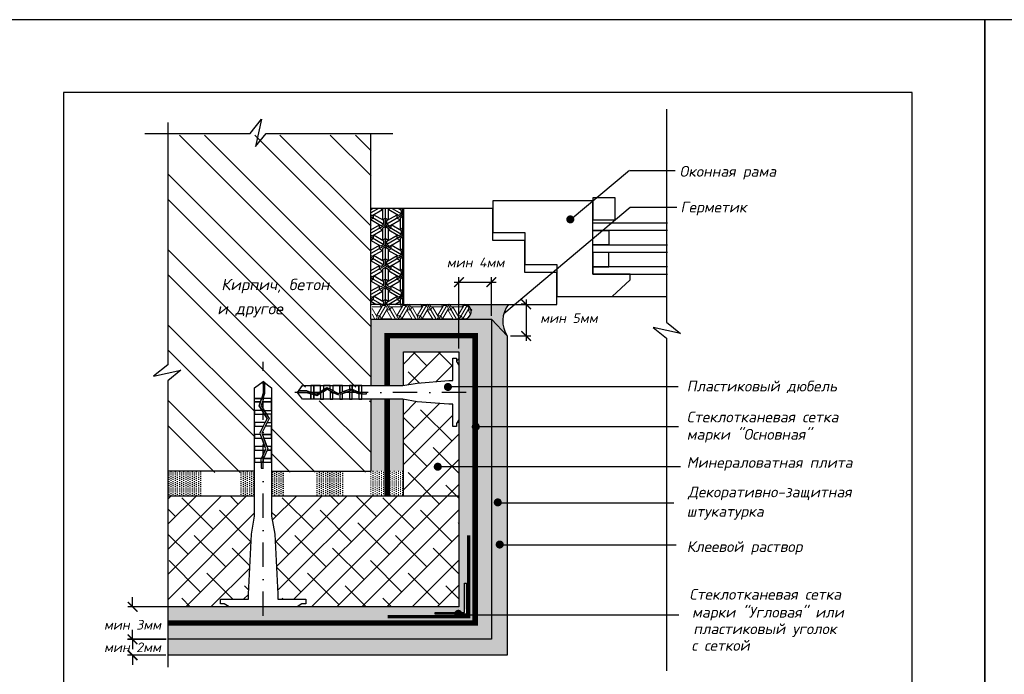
# Model space of a CAD drawing. Header units: inches. Extents: x 47 to 4151, y -1120 to 1902.
# Tile 24 of 93: x 903 to 1106, y 430 to 565. Entities that reach past the tile are written whole.
import ezdxf

# ---------------------------------------------------------------- set-up
doc = ezdxf.new("R2010")
doc.units = ezdxf.units.IN
doc.header["$LTSCALE"] = 10
doc.header["$MEASUREMENT"] = 0
doc.linetypes.add('DASHDOT', pattern=[1, 0.5, -0.25, 0, -0.25])
doc.linetypes.add('HIDDEN', pattern=[0.375, 0.25, -0.125])
doc.layers.add('dim', color=160, linetype='Continuous', lineweight=15)
doc.layers.add('Layer1', color=108, linetype='Continuous', lineweight=30)
for name, color, linetype in [('DUBEL', 142, 'Continuous'), ('hatch', 240, 'Continuous'), ('ndp', 242, 'Continuous'), ('ramka', 248, 'Continuous'), ('wind', 82, 'Continuous')]:
    doc.layers.add(name, color=color, linetype=linetype)
doc.layers.add('list', color=5, linetype='Continuous', plot=False)
doc.styles.add('style2', font='romans.shx', dxfattribs={"oblique": 12})
doc.dimstyles.new('1', dxfattribs={"dimtxt": 2, "dimasz": 2, "dimexe": 1, "dimexo": 0.7, "dimgap": 2, "dimtad": 0, "dimtih": 1, "dimtoh": 1, "dimdec": 4, "dimzin": 0, "dimdsep": 46, "dimtxsty": 'style2', "dimblk": 'ARCHTICK', "dimcen": 1.5, "dimdle": 1, "dimadec": 0, "dimazin": 0, "dimtfac": 1, "dimtdec": 4, "dimtofl": 0, "dimtmove": 0, "dimatfit": 2, "dimldrblk": 'DOTSMALL', "dimfxl": 1, "dimtolj": 1, "dimtzin": 0, "dimarcsym": 0})

# ---------------------------------------------------------------- blocks, each defined once
blk = doc.blocks.new('_ArchTick')
at = {"layer": 'DUBEL', "color": 0, "const_width": 0.15}
blk.add_lwpolyline([(-0.5, -0.5), (0.5, 0.5)], dxfattribs=at)
blk = doc.blocks.new('*D185')
at = {"layer": 'Defpoints', "color": 0}
for p in [(1000.11, 510.5), (1000.11, 502.84), (993.41, 496.14)]:
    blk.add_point(p, dxfattribs=at)
at = {"layer": 'dim', "color": 0, "lineweight": -2}
for p, q in [((992.41, 510.5), (1001.11, 510.5)), ((993.41, 496.84), (993.41, 511.5)), ((1000.11, 503.54), (1000.11, 511.5))]:
    blk.add_line(p, q, dxfattribs=at)
at = {"layer": 'dim', "color": 0, "lineweight": -2, "xscale": 2, "yscale": 2, "zscale": 2, "rotation": 180}
blk.add_blockref('_ArchTick', (993.41, 510.5), dxfattribs=at)
at = {"layer": 'dim', "color": 0, "lineweight": -2, "xscale": 2, "yscale": 2, "zscale": 2}
blk.add_blockref('_ArchTick', (1000.11, 510.5), dxfattribs=at)
at = {"layer": 'dim', "color": 0, "insert": (996.84, 514.55), "char_height": 2, "attachment_point": 5, "style": 'style2'}
blk.add_mtext('\\A1;{\\fRomanS|b0|i0|c204|p2;мин 4мм}', dxfattribs=at)
blk = doc.blocks.new('_DotSmall')
at = {"layer": 'DUBEL', "color": 0, "const_width": 0.5}
blk.add_lwpolyline([(-0.0625, 0, 1), (0.0625, 0, 1)], format="xyb", close=True, dxfattribs=at)
blk = doc.blocks.new('*D186')
at = {"layer": 'Defpoints', "color": 0}
for p in [(1007.88, 505.93), (1003.37, 499.42), (1007.27, 499.42)]:
    blk.add_point(p, dxfattribs=at)
at = {"layer": 'dim', "color": 0, "lineweight": -2}
for p, q in [((1007.18, 505.93), (1006.27, 505.93)), ((1007.27, 506.93), (1007.27, 498.42)), ((1004.07, 499.42), (1008.27, 499.42))]:
    blk.add_line(p, q, dxfattribs=at)
at = {"layer": 'dim', "color": 0, "lineweight": -2, "xscale": 2, "yscale": 2, "zscale": 2}
for p, rotation in [((1007.27, 505.93), 90), ((1007.27, 499.42), 270)]:
    blk.add_blockref('_ArchTick', p, dxfattribs=dict(at, rotation=rotation))
at = {"layer": 'dim', "color": 0, "insert": (1016.09, 503.09), "char_height": 2, "attachment_point": 5, "style": 'style2'}
blk.add_mtext('\\A1;{\\fRomanS|b0|i0|c204|p2;мин 5мм}', dxfattribs=at)
blk = doc.blocks.new('*D187')
at = {"layer": 'Defpoints', "color": 0}
for p in [(926.12, 443.57), (934.3, 443.57), (933.75, 436.87)]:
    blk.add_point(p, dxfattribs=at)
at = {"layer": 'dim', "color": 0, "lineweight": -2}
for p, q in [((926.12, 443.57), (926.12, 445.57)), ((933.6, 443.57), (925.12, 443.57)), ((933.05, 436.87), (925.12, 436.87)), ((926.12, 436.87), (926.12, 434.87))]:
    blk.add_line(p, q, dxfattribs=at)
at = {"layer": 'dim', "color": 0, "lineweight": -2, "xscale": 2, "yscale": 2, "zscale": 2}
for p, rotation in [((926.12, 443.57), 270), ((926.12, 436.87), 90)]:
    blk.add_blockref('_ArchTick', p, dxfattribs=dict(at, rotation=rotation))
at = {"layer": 'dim', "color": 0, "insert": (926.12, 439.87), "char_height": 2, "attachment_point": 5, "style": 'style2'}
blk.add_mtext('\\A1;{\\fRomanS|b0|i0|c204|p2;мин }3{\\fRomanS|b0|i0|c204|p2;мм}', dxfattribs=at)
blk = doc.blocks.new('*D188')
at = {"layer": 'Defpoints', "color": 0}
for p in [(933.77, 436.86), (926.11, 433.6), (933.66, 433.6)]:
    blk.add_point(p, dxfattribs=at)
at = {"layer": 'dim', "color": 0, "lineweight": -2}
for p, q in [((926.11, 436.86), (926.11, 438.86)), ((933.07, 436.86), (925.11, 436.86)), ((932.96, 433.6), (925.11, 433.6)), ((926.11, 433.6), (926.11, 431.6))]:
    blk.add_line(p, q, dxfattribs=at)
at = {"layer": 'dim', "color": 0, "lineweight": -2, "xscale": 2, "yscale": 2, "zscale": 2}
for p, rotation in [((926.11, 436.86), 270), ((926.11, 433.6), 90)]:
    blk.add_blockref('_ArchTick', p, dxfattribs=dict(at, rotation=rotation))
at = {"layer": 'dim', "color": 0, "insert": (926.11, 435.23), "char_height": 2, "attachment_point": 5, "style": 'style2'}
blk.add_mtext('\\A1;{\\fRomanS|b0|i0|c204|p2;мин 2мм}', dxfattribs=at)

msp = doc.modelspace()

# ---------------------------------------------------------------- hatches: boundary and pattern name
at = {"layer": 'dim'}
h = msp.add_hatch(dxfattribs=at)
h.set_pattern_fill('ESCHER', color=1, scale=3.5, style=0)
h.set_pattern_definition([(60, (1.994, -1010.7735), (-4.2, -9e-10), [3.85, -0.35]), (180, (1.994, -1010.7735), (2.1, -3.637307), [3.85, -0.35]), (300, (1.994, -1010.7735), (4.2, -9e-10), [3.85, -0.35]), (60, (2.344, -1010.7735), (-4.2, -9e-10), [0.7, -3.5]), (300, (2.344, -1010.7735), (4.2, -9e-10), [0.7, -3.5]), (60, (1.819, -1010.4704), (-4.2, -9e-10), [0.7, -3.5]), (180, (1.819, -1010.4704), (2.1, -3.637307), [0.7, -3.5]), (300, (1.819, -1011.0767), (4.2, -9e-10), [0.7, -3.5]), (180, (1.819, -1011.0767), (2.1, -3.637307), [0.7, -3.5]), (60, (0.594, -1010.7735), (-4.2, -9e-10), [0.7, -3.5]), (300, (0.594, -1010.7735), (4.2, -9e-10), [0.7, -3.5]), (60, (2.694, -1011.986), (-4.2, -9e-10), [0.7, -3.5]), (180, (2.694, -1011.986), (2.1, -3.637307), [0.7, -3.5]), (300, (2.694, -1009.561), (4.2, -9e-10), [0.7, -3.5]), (180, (2.694, -1009.561), (2.1, -3.637307), [0.7, -3.5]), (0, (2.694, -1010.1673), (-2.1, 3.637307), [2.45, -1.75]), (0, (2.694, -1011.3798), (-2.1, 3.637307), [2.45, -1.75]), (120, (2.169, -1009.8642), (-4.2, 9e-10), [2.45, -1.75]), (120, (1.119, -1010.4704), (-4.2, 9e-10), [2.45, -1.75]), (240, (1.119, -1011.0767), (2.1, -3.637307), [2.45, -1.75]), (240, (2.169, -1011.683), (2.1, -3.637307), [2.45, -1.75])])
h.paths.add_polyline_path([(996.086946, 504.849394, 0.1245542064), (995.700403, 505.50631), (994.774877, 505.941237), (975.509573, 505.945424), (975.509573, 502.860645), (994.570266, 502.860645), (995.662446, 503.320815), (996.086946, 504.322739)])
at = {"layer": 'hatch'}
h = msp.add_hatch(dxfattribs=at)
h.set_pattern_fill('ANSI32', color=1, scale=29.327494, angle=270, style=0)
h.set_pattern_definition([(315, (211.128, -4.746), (7.77663, 7.77663), []), (315, (211.128, -9.931), (7.77663, 7.77663), [])])
h.paths.add_polyline_path([(975.291776, 540.807615), (933.396699, 540.807615), (933.396699, 493.125554), (930.457711, 490.809283), (936.120231, 492.047431), (933.396699, 489.809243), (933.396699, 471.275064), (951.300957, 471.275064), (951.300957, 473.073958), (951.300957, 473.809229), (951.300957, 475.552993), (951.300957, 476.288263), (951.300957, 478.032027), (951.300957, 478.767298), (951.300957, 480.511062), (951.300957, 481.246332), (951.300957, 482.990097), (951.300957, 483.725367), (951.300957, 485.469131), (951.300957, 486.204401), (951.300957, 488.39991), (953.058729, 489.66688), (953.431856, 489.397937), (954.816502, 488.39991), (954.816502, 486.204401), (954.816502, 483.725367), (954.816502, 482.990097), (954.816502, 481.246332), (954.816502, 480.511062), (954.816502, 478.032027), (954.816502, 476.288263), (954.816502, 473.809229), (954.816502, 473.073958), (954.816502, 471.314923), (975.291776, 471.314923), (975.291776, 486.034372), (973.419382, 486.034372), (972.831166, 486.034372), (971.436155, 486.034372), (970.847939, 486.034372), (969.452927, 486.034372), (968.864711, 486.034372), (967.469699, 486.034372), (966.881483, 486.034372), (965.486472, 486.034372), (964.898256, 486.034372), (963.503244, 486.034372), (962.915028, 486.034372), (961.158621, 486.034372), (960.145045, 487.440591), (960.360199, 487.739091), (961.158621, 488.846809), (962.915028, 488.846809), (964.898256, 488.846809), (965.486472, 488.846809), (966.881483, 488.846809), (967.469699, 488.846809), (969.452927, 488.846809), (970.847939, 488.846809), (972.831166, 488.846809), (973.419382, 488.846809), (975.291776, 488.846809), (975.291776, 502.513785)])
h.paths.add_polyline_path([(943.148534, 502.621203), (960.186412, 502.371853), (960.934462, 505.891153), (943.896584, 506.140503)], flags=24)
h.paths.add_polyline_path([(943.727179, 507.444389), (972.551916, 507.111922), (973.549316, 511.804321), (944.724579, 512.136788)], flags=24)
h = msp.add_hatch(dxfattribs=at)
h.set_pattern_fill('ESCHER', color=256, scale=3.5, angle=-90, style=0)
h.set_pattern_definition([(330, (1720.2478, 2181.3023), (-9e-10, 4.2), [3.85, -0.35]), (90, (1720.2478, 2181.3023), (-3.637307, -2.1), [3.85, -0.35]), (210, (1720.2478, 2181.3023), (-9e-10, -4.2), [3.85, -0.35]), (330, (1720.2478, 2180.9523), (-9e-10, 4.2), [0.7, -3.5]), (210, (1720.2478, 2180.9523), (-9e-10, -4.2), [0.7, -3.5]), (330, (1720.551, 2181.4773), (-9e-10, 4.2), [0.7, -3.5]), (90, (1720.551, 2181.4773), (-3.637307, -2.1), [0.7, -3.5]), (210, (1719.9447, 2181.4773), (-9e-10, -4.2), [0.7, -3.5]), (90, (1719.9447, 2181.4773), (-3.637307, -2.1), [0.7, -3.5]), (330, (1720.2478, 2182.7023), (-9e-10, 4.2), [0.7, -3.5]), (210, (1720.2478, 2182.7023), (-9e-10, -4.2), [0.7, -3.5]), (330, (1719.0354, 2180.6023), (-9e-10, 4.2), [0.7, -3.5]), (90, (1719.0354, 2180.6023), (-3.637307, -2.1), [0.7, -3.5]), (210, (1721.4602, 2180.6023), (-9e-10, -4.2), [0.7, -3.5]), (90, (1721.4602, 2180.6023), (-3.637307, -2.1), [0.7, -3.5]), (270, (1720.854, 2180.6023), (3.637307, 2.1), [2.45, -1.75]), (270, (1719.6416, 2180.6023), (3.637307, 2.1), [2.45, -1.75]), (30, (1721.157, 2181.1273), (9e-10, 4.2), [2.45, -1.75]), (30, (1720.551, 2182.1773), (9e-10, 4.2), [2.45, -1.75]), (150, (1719.9447, 2182.1773), (-3.637307, -2.1), [2.45, -1.75]), (150, (1719.3385, 2181.1273), (-3.637307, -2.1), [2.45, -1.75])])
h.paths.add_polyline_path([(975.268606, 505.927376), (981.966804, 505.927376), (981.966804, 525.682184), (975.268606, 525.682184)])
msp.add_hatch(color=256, dxfattribs=at).paths.add_polyline_path([(994.616372, 505.927376, -0.9112596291), (994.379958, 502.842597), (1000.111602, 502.842597), (1003.372149, 499.41528, -0.3259064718), (1003.638217, 505.927376)])
h = msp.add_hatch(dxfattribs=at)
h.set_pattern_fill('AR-CONC', color=256, scale=0.293275, angle=90, style=0)
h.set_pattern_definition([(220, (249.5465, 1729.1886), (0.1840363, -2.1035444), [0.2199562, -2.4195183]), (275, (249.5465, 1729.1886), (-2.205991, 0.406923), [0.175965, -1.9356146]), (169.5486, (249.5618, 1729.0133), (-2.0219534, -1.696623), [0.186934, -2.056274]), (223.8158, (248.96, 1729.1886), (0.485426, -3.1299506), [0.329934, -3.6292774]), (173.3644, (249.0004, 1728.9278), (-2.8568436, -2.7411315), [0.280401, -3.084411]), (278.8158, (248.96, 1729.1886), (-2.856846, -2.741129), [0.2639474, -2.903422]), (249, (249.1065, 1728.8954), (1.1807803, -1.7505788), [0.2199562, -2.4195183]), (304, (249.1065, 1728.8954), (-2.1266834, -0.713583), [0.175965, -1.9356146]), (198.5486, (249.205, 1728.7495), (-0.945901, -2.4641624), [0.186934, -2.056274]), (232.5, (249.54645, 1729.1886), (-0.97629425, -0.0356618), [0, -1.9121526, 0, -1.9649421, 0, -1.9429465]), (262.5, (249.5465, 1729.1886), (-1.1567107, -0.771517), [0, -1.1203103, 0, -1.8681614, 0, -0.7405192]), (302.5, (249.54645, 1729.8426), (0.0661478, -1.56556743), [0, -0.7331874, 0, -2.2875445, 0, -3.0353956]), (312.5, (249.5465, 1730.1359), (-0.2935828, -1.7103389), [0, -0.9531436, 0, -1.5191642, 0, -2.1555708])])
h.paths.add_polyline_path([(1003.372149, 433.608669), (1003.372149, 499.41528), (1000.111602, 502.842597), (1000.111602, 436.869216), (933.373529, 436.869216), (933.373529, 433.608669)])
h = msp.add_hatch(dxfattribs=at)
h.set_pattern_fill('DOTS', color=256, scale=7, angle=90, style=0)
h.set_pattern_definition([(270, (249.54645, 1729.18863), (-0.4375, -0.21875), [0, -0.4375])])
h.paths.add_polyline_path([(933.373529, 436.869216), (933.373529, 440.218315), (996.762503, 440.218315), (996.762503, 499.493498), (978.617705, 499.493498), (978.617705, 489.175621), (975.268606, 489.175621), (975.268606, 502.842597), (994.329299, 502.842597, 0.0081524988), (994.379958, 502.842597), (1000.111602, 502.842597), (1000.111602, 436.869216)])
h.paths.add_polyline_path([(978.617705, 489.175621), (978.617705, 499.493498), (996.762503, 499.493498), (996.762503, 440.218315), (933.373529, 440.218315), (933.373529, 443.567414), (970.98343, 443.567414), (993.413404, 443.567414), (993.413404, 496.144399), (981.966804, 496.144399), (981.966804, 489.198568), (981.8322, 489.175621)], flags=16)
h.paths.add_polyline_path([(994.567823, 448.480876), (994.567823, 442.412996), (988.499943, 442.412996), (988.499943, 442.02819), (994.952629, 442.02819), (994.952629, 448.480876)], flags=0)
h.paths.add_polyline_path([(978.617705, 471.603876), (978.617705, 486.363185), (981.8322, 486.363185), (981.966804, 486.340237), (981.966804, 471.603876)], flags=16)
h.paths.add_polyline_path([(975.268606, 471.603876), (975.268606, 486.363185), (978.617705, 486.363185), (978.617705, 471.603876)], flags=16)
h = msp.add_hatch(dxfattribs=at)
h.set_pattern_fill('ANSI38', color=1, scale=29.327494, style=0)
h.set_pattern_definition([(45, (4.359, -1.8365), (-2.592209, 2.592209), []), (135, (4.359, -1.8365), (-7.776626, 2.592209), [9.16484, -5.498905])])
h.paths.add_polyline_path([(993.413404, 482.149647), (992.938052, 481.362938), (992.938052, 480.727613), (992.167427, 480.727613), (992.167427, 485.338893), (991.309818, 485.338893), (984.823505, 485.853224), (981.966804, 486.340237), (981.966804, 466.482232), (993.413404, 466.482232), (993.413404, 472.45934), (989.462068, 472.45925, -0.4190162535), (989.047025, 472.037357, -1), (989.047025, 472.867555, -0.409427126), (989.462068, 472.45925), (993.413404, 472.45934)])
h.paths.add_polyline_path([(992.167427, 494.811193), (992.938052, 494.811193), (992.938052, 494.175867), (993.413404, 493.389159), (993.413404, 496.144399), (981.966804, 496.144399), (981.966804, 489.198568), (984.823505, 489.685582), (991.309818, 490.199912), (992.167427, 490.199912)])
h.paths.add_polyline_path([(993.413404, 466.482232), (954.793332, 466.482232), (954.793332, 462.256071), (955.430783, 458.516939), (956.073696, 446.196896), (956.073696, 445.124886), (961.837796, 445.124886), (961.837796, 444.161605), (961.04364, 444.161605), (960.060254, 443.567414), (970.98343, 443.567414), (993.413404, 443.567414)])
h.paths.add_polyline_path([(950.640336, 458.516939), (951.277787, 462.256071), (951.277787, 466.480021), (933.373529, 466.480021), (933.373529, 443.567414), (946.010864, 443.567414), (945.027479, 444.161605), (944.233322, 444.161605), (944.233322, 445.124886), (949.997422, 445.124886), (949.997422, 446.196896)])
at = {"layer": 'hatch', "lineweight": -2}
h = msp.add_hatch(dxfattribs=at)
h.set_pattern_fill('DOTS', color=1, scale=7, angle=90, style=0)
h.set_pattern_definition([(90, (491.7417, 1245.12466), (-0.4375, 0.21875), [0, -0.4375])])
h.paths.add_polyline_path([(951.423084, 466.398961), (951.423084, 471.685328), (948.222508, 471.685328), (948.222508, 466.398961)])
h.paths.add_polyline_path([(940.516589, 466.398961), (940.516589, 471.685328), (933.518826, 471.685328), (933.518826, 466.398961)])
h = msp.add_hatch(dxfattribs=at)
h.set_pattern_fill('DOTS', color=1, scale=7, angle=90, style=0)
h.set_pattern_definition([(90, (491.6728, 1244.99987), (-0.4375, 0.21875), [0, -0.4375])])
h.paths.add_polyline_path([(969.591042, 466.582632), (969.591042, 471.600398), (963.887647, 471.600398), (963.887647, 466.582632)])
h.paths.add_polyline_path([(957.513261, 466.582632), (957.513261, 471.600398), (954.869734, 471.600398), (954.869734, 466.582632)])
h = msp.add_hatch(dxfattribs=at)
h.set_pattern_fill('DOTS', color=1, scale=7, angle=90, style=0)
h.set_pattern_definition([(90, (491.81555, 1245.041), (-0.4375, 0.21875), [0, -0.4375])])
h.paths.add_polyline_path([(982.185952, 466.623737), (982.185952, 471.641504), (975.487754, 471.641504), (974.822727, 471.641504), (974.822727, 466.623737)])
at = {"layer": 'Layer1'}
h = msp.add_hatch(color=256, dxfattribs=at)
h.paths.add_polyline_path([(994.750233, 443.026796, -0.1280229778), (994.952629, 442.97411), (994.952629, 448.480876), (994.567823, 448.480876), (994.567823, 442.984569, -0.1142364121)])
h.paths.add_polyline_path([(994.952629, 442.02819), (994.952629, 442.15263), (994.917691, 442.231875, -0.104186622), (994.750233, 442.196599, -0.2745093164), (994.385782, 442.412996), (988.499943, 442.412996), (988.499943, 442.02819)])

# ---------------------------------------------------------------- linework, layer by layer
at = {"layer": 'DUBEL', "linetype": 'DASHDOT'}
for p, q in [((953.035559, 441.724766), (953.035559, 494.064987)), ((994.887523, 487.769403), (958.627503, 487.769403))]:
    msp.add_line(p, q, dxfattribs=at)
at = {"layer": 'DUBEL', "linetype": 'HIDDEN'}
for points in [[(978.617705, 489.175621, 1.10693, 1.10693, 0), (978.617705, 499.493498, 1.10693, 1.10693, 0), (978.617705, 499.493498, 1.10693, 1.10693, 0), (996.762503, 499.493498, 1.10693, 1.10693, 0), (996.762503, 440.218315, 1.10693, 1.10693, 0), (996.762503, 440.218315, 1.10693, 1.10693, 0), (996.762503, 440.218315, 1.10693, 1.10693, 0), (996.762503, 440.218315, 1.10693, 1.10693, 0), (933.373529, 440.218315, 0, 0, 0)], [(978.617705, 466.548109, 1.10693, 1.10693, 0), (978.617705, 466.548109, 1.10693, 1.10693, 0), (978.617705, 486.363185, 1.10693, 1.10693, 0)]]:
    msp.add_lwpolyline(points, format="xyseb", dxfattribs=at)
at = {"layer": 'DUBEL'}
for points in [[(991.309818, 490.199912), (992.167427, 490.199912), (992.167427, 494.811193), (992.938052, 494.811193), (992.938052, 494.175867), (993.413404, 493.389159), (993.413404, 482.149647), (992.938052, 481.362938), (992.938052, 480.727613), (992.167427, 480.727613), (992.167427, 485.338893), (991.309818, 485.338893), (984.823505, 485.853224), (981.8322, 486.363185), (973.396212, 486.363185), (973.396212, 487.45622), (974.370305, 487.45622), (974.370305, 487.754721), (973.396212, 487.754721), (973.396212, 487.45622), (973.396212, 489.175621), (972.807996, 489.175621), (972.807996, 487.814469), (972.941304, 487.754721), (973.396212, 487.769403), (973.396212, 487.45622), (972.87747, 487.45622), (972.807996, 487.487358), (972.807996, 486.363185), (973.396212, 486.363185), (971.412985, 486.363185), (971.412985, 488.112595), (972.807996, 487.487358), (971.214041, 488.201761), (970.824768, 488.059041), (970.824768, 486.363185), (971.412985, 486.363185), (969.429757, 486.363185), (969.429757, 487.547586), (970.824768, 488.059041), (968.841541, 487.331927), (968.841541, 486.363185), (969.429757, 486.363185), (967.446529, 486.363185), (967.446529, 487.769403), (968.596438, 487.242065), (966.858313, 488.122369), (966.858313, 486.363185), (967.446529, 486.363185), (965.463302, 486.363185), (965.463302, 487.769403), (965.463302, 487.974671), (966.221834, 488.444725), (966.858313, 488.122369), (966.221834, 488.444725), (964.875085, 487.610161), (964.875085, 486.363185), (965.463302, 486.363185), (963.480074, 486.363185), (963.480074, 487.334767), (964.123725, 487.144552), (964.875085, 487.610161), (964.123725, 487.144552), (963.480074, 487.334767), (963.480074, 486.363185), (962.891858, 486.363185), (962.891858, 487.5086), (963.480074, 487.334767), (962.891858, 487.5086), (962.891858, 486.363185), (961.135451, 486.363185), (960.121875, 487.769403), (962.009352, 487.769403), (962.891858, 487.5086), (962.891858, 487.769403), (962.052536, 488.067904), (960.337029, 488.067904), (960.121875, 487.769403), (961.135451, 489.175621), (962.891858, 489.175621), (962.891858, 487.819863), (963.480074, 487.64603), (963.480074, 489.175621), (963.480074, 487.769403), (963.480074, 487.64603), (964.080122, 487.4687), (964.875085, 487.961329), (964.875085, 489.175621), (962.891858, 489.175621), (965.463302, 489.175621), (965.463302, 488.32584), (964.875085, 487.961329), (966.207123, 488.786777), (966.858313, 488.456971), (966.858313, 489.175621), (965.463302, 489.175621), (967.446529, 489.175621), (967.446529, 488.159058), (966.858313, 488.456971), (968.615533, 487.566996), (969.429757, 487.865516), (969.429757, 489.175621), (967.446529, 489.175621), (968.841541, 489.175621), (968.841541, 487.769403), (968.841541, 487.649858), (968.841541, 489.175621), (970.824768, 489.175621), (970.824768, 488.376972), (969.429757, 487.865516), (971.225308, 488.523822), (971.412985, 488.439706), (971.412985, 489.175621), (971.412985, 488.439706), (972.807996, 487.814469), (972.807996, 489.175621), (970.824768, 489.175621), (973.396212, 489.175621), (981.8322, 489.175621), (984.823505, 489.685582), (991.309818, 490.199912)], [(956.073696, 446.196896), (956.073696, 445.124886), (961.837796, 445.124886), (961.837796, 444.161605), (961.04364, 444.161605), (960.060254, 443.567414), (946.010864, 443.567414), (945.027479, 444.161605), (944.233322, 444.161605), (944.233322, 445.124886), (949.997422, 445.124886), (949.997422, 446.196896), (950.640336, 458.516939), (951.277787, 462.256071), (951.277787, 473.40277), (952.644081, 473.40277), (952.644081, 472.185155), (953.017207, 472.185155), (953.017207, 473.40277), (952.644081, 473.40277), (954.793332, 473.40277), (954.793332, 474.138041), (953.091892, 474.138041), (953.017207, 473.971406), (953.035559, 473.40277), (952.644081, 473.40277), (952.644081, 474.051199), (952.683003, 474.138041), (951.277787, 474.138041), (951.277787, 473.40277), (951.277787, 475.881805), (953.46455, 475.881805), (952.683003, 474.138041), (953.576007, 476.130485), (953.397607, 476.617075), (951.277787, 476.617075), (951.277787, 475.881805), (951.277787, 478.36084), (952.758288, 478.36084), (953.397607, 476.617075), (952.488715, 479.09611), (951.277787, 479.09611), (951.277787, 478.36084), (951.277787, 480.839874), (953.035559, 480.839874), (952.376387, 479.402488), (953.476767, 481.575144), (951.277787, 481.575144), (951.277787, 480.839874), (951.277787, 483.318909), (953.035559, 483.318909), (953.292145, 483.318909), (953.879711, 482.370743), (953.476767, 481.575144), (953.879711, 482.370743), (952.836507, 484.054179), (951.277787, 484.054179), (951.277787, 483.318909), (951.277787, 485.797943), (952.492265, 485.797943), (952.254496, 484.99338), (952.836507, 484.054179), (952.254496, 484.99338), (952.492265, 485.797943), (951.277787, 485.797943), (951.277787, 486.533214), (952.709556, 486.533214), (952.492265, 485.797943), (952.709556, 486.533214), (951.277787, 486.533214), (951.277787, 488.728722), (953.035559, 489.995692), (953.035559, 487.636346), (952.709556, 486.533214), (953.035559, 486.533214), (953.408685, 487.582366), (953.408685, 489.72675), (953.035559, 489.995692), (954.793332, 488.728722), (954.793332, 486.533214), (953.098634, 486.533214), (952.881343, 485.797943), (954.793332, 485.797943), (953.035559, 485.797943), (952.881343, 485.797943), (952.659681, 485.047883), (953.275468, 484.054179), (954.793332, 484.054179), (954.793332, 486.533214), (954.793332, 483.318909), (953.731106, 483.318909), (953.275468, 484.054179), (954.307277, 482.389132), (953.895019, 481.575144), (954.793332, 481.575144), (954.793332, 483.318909), (954.793332, 480.839874), (953.522629, 480.839874), (953.895019, 481.575144), (952.782551, 479.37862), (953.155701, 478.36084), (954.793332, 478.36084), (954.793332, 480.839874), (954.793332, 479.09611), (953.035559, 479.09611), (952.886128, 479.09611), (954.793332, 479.09611), (954.793332, 476.617075), (953.795021, 476.617075), (953.155701, 478.36084), (953.978583, 476.116401), (953.873439, 475.881805), (954.793332, 475.881805), (953.873439, 475.881805), (953.091892, 474.138041), (954.793332, 474.138041), (954.793332, 476.617075), (954.793332, 473.40277), (954.793332, 462.256071), (955.430783, 458.516939), (956.073696, 446.196896)]]:
    msp.add_lwpolyline(points, close=True, dxfattribs=at)
at = {"layer": 'hatch'}
for points in [[(1036.177265, 546.183789), (1036.177265, 502.236877), (1039.116253, 499.920606), (1033.453733, 501.158754), (1036.177265, 498.920566), (1036.177265, 430.395091)], [(928.651967, 541.179734), (950.361834, 541.179734), (952.678105, 544.118722), (951.439957, 538.456202), (953.678145, 541.179734), (979.76346, 541.179734)], [(933.373529, 543.430457), (933.373529, 493.454366), (930.434541, 491.138095), (936.097061, 492.376243), (933.373529, 490.138055), (933.373529, 431.160161)]]:
    msp.add_lwpolyline(points, dxfattribs=at)
at = {"layer": 'Layer1'}
for p, q in [((975.268606, 502.842597), (975.268606, 541.136427)), ((981.966804, 525.682184), (975.268606, 525.682184)), ((981.966804, 505.927376), (975.268606, 505.927376)), ((975.268606, 502.842597), (1000.111602, 502.842597)), ((975.268606, 502.842597), (975.268606, 489.175621)), ((1000.111602, 502.842597), (1000.111602, 436.869216)), ((1003.372149, 499.41528), (1000.111602, 502.842597)), ((981.966804, 489.198568), (981.966804, 496.144399)), ((981.966804, 496.144399), (993.413404, 496.144399)), ((993.413404, 496.144399), (993.413404, 443.567414)), ((975.268606, 486.363185), (975.268606, 471.603876)), ((981.966804, 466.490401), (981.966804, 486.340237)), ((933.373529, 471.603876), (951.277787, 471.603876)), ((954.773622, 471.568377), (975.294525, 471.568377)), ((933.332444, 466.480021), (951.251925, 466.480021)), ((954.793332, 466.482232), (993.413404, 466.482232)), ((970.98343, 443.567414), (933.373529, 443.567414)), ((993.413404, 443.567414), (970.98343, 443.567414)), ((1000.111602, 436.869216), (933.373529, 436.869216))]:
    msp.add_line(p, q, dxfattribs=at)
msp.add_lwpolyline([(1003.372149, 499.41528), (1003.372149, 433.608669), (933.373529, 433.608669)], dxfattribs=at)
at = {"layer": 'Layer1', "linetype": 'HIDDEN'}
msp.add_lwpolyline([(978.702159, 441.552708, 0.707696, 0.707696, 0), (995.42811, 441.552708, 0.707696, 0.707696, 0), (995.42811, 458.278659, 0.707696, 0.707696, 0)], format="xyseb", dxfattribs=at)
at = {"layer": 'Layer1'}
msp.add_lwpolyline([(988.499943, 442.02819), (988.499943, 442.412996), (994.567823, 442.412996), (994.567823, 448.480876), (994.952629, 448.480876), (994.952629, 442.02819)], close=True, dxfattribs=at)
for centre, radius, start, end in [((994.354629, 504.395987), 1.553596, 269.06581315, 80.30078106), ((1007.969971, 502.488908), 5.530565, 141.55809311, 213.76259042)]:
    msp.add_arc(centre, radius, start, end, dxfattribs=at)
at = {"layer": 'list'}
for points in [[(891.85376, 274.608368), (1101.85376, 274.608368), (1101.85376, 564.608368), (891.85376, 564.608368)], [(1101.85376, 274.608368), (1311.85376, 274.608368), (1311.85376, 564.608368), (1101.85376, 564.608368)]]:
    msp.add_lwpolyline(points, close=True, dxfattribs=at)
at = {"layer": 'ndp'}
for p, q in [((1028.568454, 533.534778), (1016.375819, 523.260369)), ((1002.66651, 504.057493), (1028.71989, 525.954068)), ((1038.602883, 488.906057), (991.145725, 488.904924)), ((1038.715434, 480.703249), (996.886172, 480.702116)), ((1039.073428, 472.460373), (989.047025, 472.459241)), ((1001.335172, 465.029376), (1037.699572, 465.029376)), ((1001.822947, 456.375628), (1038.187347, 456.375628)), ((993.321337, 441.922361), (1038.784857, 441.946991))]:
    msp.add_line(p, q, dxfattribs=at)
at = {"layer": 'ndp', "const_width": 0.830198}
for points in [[(1016.375819, 523.859605, -1), (1016.375819, 523.029407, -1)], [(991.145725, 489.313238, -1), (991.145725, 488.48304, -1)], [(996.886172, 481.11043, -1), (996.886172, 480.280232, -1)], [(989.047025, 472.867555, -1), (989.047025, 472.037357, -1)], [(1001.418749, 465.515878, -1), (1001.418749, 464.68568, -1)], [(1001.822947, 456.825649, -1), (1001.822947, 455.995452, -1)], [(993.284829, 442.543814, -1), (993.284829, 441.713616, -1)]]:
    msp.add_lwpolyline(points, format="xyb", close=True, dxfattribs=at)
at = {"layer": 'ramka'}
msp.add_lwpolyline([(911.85376, 289.608368), (1086.85376, 289.608368), (1086.85376, 549.608368), (911.85376, 549.608368)], close=True, dxfattribs=at)
at = {"layer": 'wind', "color": 240}
for p, q in [((1028.710563, 533.534778), (1037.998766, 533.534778)), ((1028.71989, 525.954068), (1038.325735, 525.954068)), ((1025.038483, 507.545076), (1036.20785, 507.545076))]:
    msp.add_line(p, q, dxfattribs=at)
at = {"layer": 'wind'}
for p, q in [((1021.039554, 522.719713), (1036.420733, 522.719713)), ((1021.039554, 521.169697), (1021.039554, 522.719713)), ((1036.420733, 521.169697), (1021.039554, 521.169697)), ((1021.039554, 518.197488), (1036.420733, 518.197488)), ((1021.039554, 516.647472), (1021.039554, 518.197488)), ((1036.420733, 516.647472), (1021.039554, 516.647472)), ((1021.039554, 513.675263), (1021.039554, 512.125247)), ((1036.420733, 513.675263), (1021.039554, 513.675263)), ((1021.039554, 512.125247), (1036.420733, 512.125247))]:
    msp.add_line(p, q, dxfattribs=at)
for points in [[(1021.039554, 523.315214), (1025.619726, 523.315214), (1025.619726, 527.895385), (1021.039554, 527.895385)], [(1000.425192, 527.299884), (1000.425192, 520.714948), (1007.010128, 520.714948), (1007.010128, 514.130012), (1013.595064, 514.130012), (1013.595064, 507.545076), (1025.038483, 507.545076), (1028.710563, 510.988487), (1028.710563, 512.125247), (1021.039554, 512.125247), (1021.039554, 527.299884)], [(1024.336689, 518.197488), (1021.039554, 518.197488), (1021.039554, 521.169697), (1024.336689, 521.169697)], [(1024.336689, 516.647472), (1021.039554, 516.647472), (1021.039554, 513.675263), (1024.336689, 513.675263)]]:
    msp.add_lwpolyline(points, close=True, dxfattribs=at)
msp.add_lwpolyline([(1000.425192, 525.682184), (981.966804, 525.682184), (981.966804, 505.927376), (1013.595064, 505.927376), (1013.595064, 512.512312), (1007.010128, 512.512312), (1007.010128, 519.097248), (1000.425192, 519.097248), (1000.425192, 525.682184)], dxfattribs=at)

# ---------------------------------------------------------------- texts
at = {"layer": 'ndp', "style": 'style2', "oblique": 12}
for s, height, p in [('Оконная рама', 2.21386006, (1038.895845, 532.241501)), ('Герметик', 2.2138601, (1039.071835, 524.870659)), ('Кирпич, бетон', 2.34619952, (944.394817, 508.842288)), ('и другое', 2.3461995, (943.579097, 503.865145)), ('Пластиковый дюбель', 2.21386006, (1040.369179, 487.966619)), ('Стеклотканевая сетка', 2.21386006, (1040.369179, 481.611835)), ('марки "Основная"', 2.21386006, (1040.369179, 478.02749)), ('Минераловатная плита', 2.21386006, (1040.369179, 472.224339)), ('Декоративно-защитная', 2.21386006, (1040.638338, 466.146582)), ('штукатурка', 2.2138601, (1040.369179, 462.148877)), ('Клеевой раствор', 2.21386006, (1040.369179, 454.882963)), ('Стеклотканевая сетка', 2.21386006, (1040.925586, 445.046916)), ('марки "Угловая" или', 2.21386006, (1041.468049, 441.353834)), ('пластиковый уголок', 2.21386006, (1041.73928, 437.935121)), ('с сеткой', 2.2138601, (1041.349915, 434.516403))]:
    msp.add_text(s, height=height, dxfattribs=at).set_placement(p)

# ---------------------------------------------------------------- dimensions: what is measured, and where the dimension line sits
at = {"layer": 'dim'}
for base, p1, p2, angle, text, picture, middle in [((1000.111602, 510.498468), (993.413404, 496.144399), (1000.111602, 502.842597), 180, '{\\fRomanS|b0|i0|c204|p2;мин 4мм}', '*D185', (996.844548, 514.554334)), ((1007.266635, 499.41528), (1007.88342, 505.927376), (1003.372149, 499.41528), 270, '{\\fRomanS|b0|i0|c204|p2;мин 5мм}', '*D186', (1016.086039, 503.09049))]:
    dim = msp.add_linear_dim(base=base, p1=p1, p2=p2, angle=angle, text=text, dimstyle='1', override={"dimtmove": 2}, dxfattribs=at)
    dim.commit()
    dim.dimension.update_dxf_attribs({"geometry": picture, "text_midpoint": middle, "dimtype": 160})
for base, p1, p2, text, picture, middle in [((926.122922, 443.567414), (933.754322, 436.869216), (934.304812, 443.567414), '{\\fRomanS|b0|i0|c204|p2;мин }3{\\fRomanS|b0|i0|c204|p2;мм}', '*D187', (926.122922, 439.874297)), ((926.111375, 433.60163), (933.774697, 436.862177), (933.664479, 433.60163), '{\\fRomanS|b0|i0|c204|p2;мин 2мм}', '*D188', (926.111375, 435.231903))]:
    dim = msp.add_linear_dim(base=base, p1=p1, p2=p2, angle=270, text=text, dimstyle='1', dxfattribs=at)
    dim.commit()
    dim.dimension.update_dxf_attribs({"geometry": picture, "text_midpoint": middle, "dimtype": 160})

doc.saveas('drawing.dxf')
